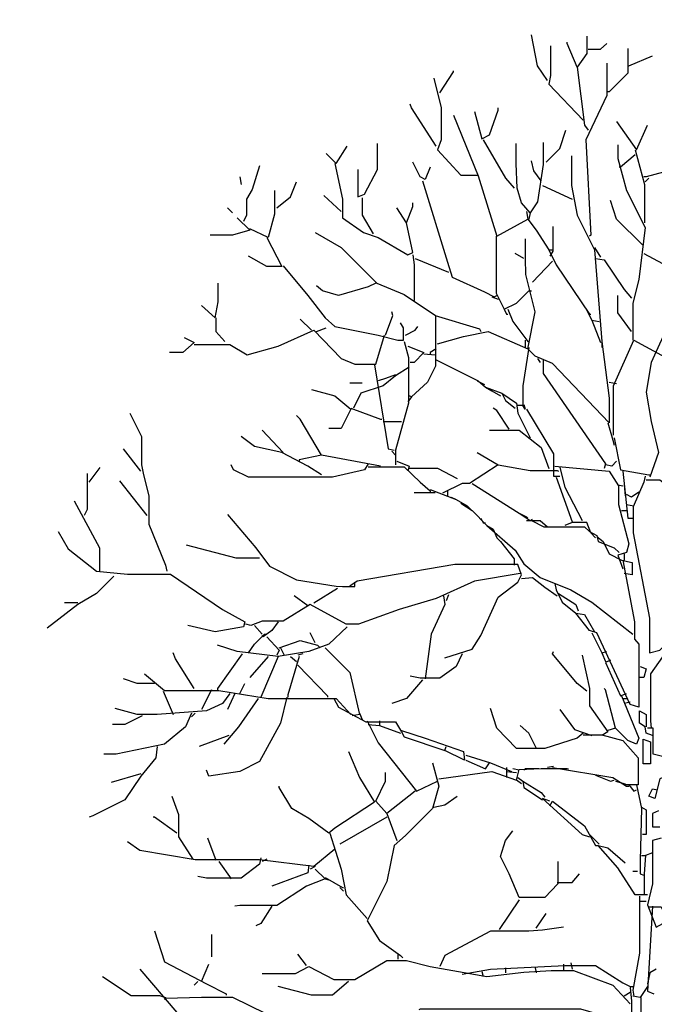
# Model space of a CAD drawing. Header units: metres. Extents: x 184432 to 189351, y 346610 to 348484.
# Tile 58 of 63: x 189171.16 to 189175.48, y 348473.91 to 348480.61. Entities that reach past the tile are written whole.
import ezdxf

# ---------------------------------------------------------------- set-up
doc = ezdxf.new("R2010")
doc.units = ezdxf.units.M
doc.header["$PDMODE"] = 35
doc.header["$PDSIZE"] = 0.075
doc.layers.add('B-ME-GR-BOOM-SD', color=90, linetype='Continuous', lineweight=25)
doc.layers.add('X-XX-AL-DETAIL1-M', color=7, linetype='Continuous', lineweight=18)
doc.styles.add('NLCS-ISO-ANNOTATIEF-T18', font='NLCS-ISO.ttf', dxfattribs={"height": 1.8})
doc.dimstyles.new('NLCS-ANNOTATIEF-T18-PIJL_L2_H0', dxfattribs={"dimtxt": 2.5, "dimasz": 1.8, "dimexe": 2, "dimexo": 2, "dimgap": 0.7, "dimtad": 1, "dimzin": 0, "dimdsep": 46, "dimtxsty": 'NLCS-ISO-ANNOTATIEF-T18', "dimcen": 0, "dimdle": 2, "dimclrd": 256, "dimclre": 256, "dimclrt": 10, "dimaunit": 2, "dimadec": 0, "dimazin": 0, "dimtfac": 1, "dimtdec": 3, "dimtofl": 0, "dimtmove": 0, "dimatfit": 3, "dimfxl": 2, "dimfxlon": 1, "dimtfillclr": 256, "dimtolj": 1, "dimtzin": 0, "dimlwd": -1, "dimlwe": -1, "dimarcsym": 0})

# ---------------------------------------------------------------- blocks, each defined once
blk = doc.blocks.new('*D69')
at = {"layer": 'Defpoints', "color": 0, "transparency": 16777216}
for p in [(189159.3887, 348482.8585), (189159.3887, 348469.173), (189175.5379, 348469.0345)]:
    blk.add_point(p, dxfattribs=at)
at = {"layer": 'X-XX-AL-DETAIL1-M', "transparency": 16777216}
for p, q in [((189159.3887, 348481.8585), (189159.3887, 348483.8585)), ((189175.5379, 348481.8585), (189175.5379, 348483.8585)), ((189174.6379, 348482.8585), (189160.2887, 348482.8585))]:
    blk.add_line(p, q, dxfattribs=at)
for points in [[(189160.2887, 348483.0085), (189160.2887, 348482.7085), (189159.3887, 348482.8585)], [(189174.6379, 348483.0085), (189174.6379, 348482.7085), (189175.5379, 348482.8585)]]:
    blk.add_solid(points, dxfattribs=at)
at = {"layer": 'X-XX-AL-DETAIL1-M', "color": 10, "transparency": 16777216, "insert": (189167.4633, 348483.6585), "char_height": 0.9, "attachment_point": 5, "style": 'NLCS-ISO-ANNOTATIEF-T18'}
blk.add_mtext('\\A1;Bos', dxfattribs=at)
blk = doc.blocks.new('SGR-BOOM_S02_D_ZIJ-D')
at = {"flags": 128}
for points in [[(-0.7651, 11.1487), (-0.8324, 11.2495), (-0.8744, 11.4597)], [(-0.4961, 11.4513), (-0.4961, 11.3336), (-0.5633, 11.2411), (-0.6306, 11.4009), (-0.6306, 11.4093)], [(-0.4877, 11.3631), (-0.4036, 11.3631), (-0.3615, 11.4009)], [(-0.7441, 11.3841), (-0.7441, 11.1823), (-0.7567, 11.1234), (-0.5213, 10.8796)], [(-0.2186, 11.3673), (-0.2186, 11.1991), (-0.3447, 11.073), (-0.3531, 11.073)], [(-0.3615, 11.2664), (-0.3615, 11.0478), (-0.5045, 10.7451), (-0.4708, 10.0977), (-0.4792, 10.0893)], [(-0.2102, 11.2495), (-0.0504, 11.3168)], [(-1.4966, 11.0646), (-1.4041, 11.2075), (-1.4041, 11.2159)], [(-0.5633, 11.2411), (-0.5129, 10.846), (-0.4877, 10.8123)], [(-1.5386, 11.1655), (-1.4882, 10.9637), (-1.4882, 10.7451), (-1.5134, 10.6778), (-1.3537, 10.5055), (-1.2359, 10.5055)], [(-1.5218, 10.703), (-1.69, 10.9637), (-1.6984, 10.9889)], [(-1.2612, 10.9385), (-1.2107, 10.7535), (-1.1603, 10.7787), (-1.1014, 10.9469), (-1.1014, 10.9637)], [(-1.4041, 10.9132), (-1.2359, 10.5013), (-1.1098, 10.0893), (-0.8996, 10.207), (-0.8408, 10.1313), (-0.7567, 9.9968), (-0.7315, 9.9968)], [(-0.2943, 10.8712), (-0.1597, 10.6778), (-0.0841, 10.846)], [(-0.7735, 10.5937), (-0.681, 10.6862), (-0.639, 10.8123)], [(-2.0557, 10.5433), (-2.0557, 10.3583), (-2.0095, 10.3751), (-1.9212, 10.5433), (-1.9212, 10.7199)], [(-1.2023, 10.7451), (-1.051, 10.4844), (-0.9921, 10.4172)], [(-0.7945, 10.7283), (-0.7945, 10.5769), (-0.8324, 10.3247), (-0.8828, 10.249), (-0.9417, 10.3163), (-0.9711, 10.4172), (-0.9774, 10.5853), (-0.9774, 10.7199)], [(-2.2701, 10.6526), (-2.2028, 10.5853), (-2.1272, 10.703)], [(-0.2859, 10.7115), (-0.2859, 10.619), (-0.227, 10.4004), (-0.1009, 10.1481), (-0.1429, 9.795), (-0.185, 9.6353), (-0.185, 9.383)], [(-0.1681, 10.6778), (-0.1051, 10.4424), (-0.1051, 10.1818)], [(-2.2112, 10.5853), (-2.1608, 10.3415), (-2.1608, 10.2154), (-2.0179, 10.1145), (-1.917, 10.0809), (-1.7152, 9.9632), (-1.6815, 9.98), (-1.7236, 10.1818), (-1.6815, 10.2911), (-1.6815, 10.3163)], [(-1.5638, 10.5601), (-1.5975, 10.476), (-1.6311, 10.4929), (-1.6815, 10.5937)], [(-0.6011, 10.6358), (-0.6011, 10.434), (-0.5633, 10.2322), (-0.4456, 9.9968), (-0.3952, 9.3746), (-0.3447, 8.9879), (-0.3447, 8.8197), (-0.7315, 9.2233), (-0.8492, 9.2737), (-0.8996, 9.3242), (-0.8492, 9.5764), (-0.9122, 9.8286), (-0.9143, 9.9379), (-0.9143, 10.0725)], [(-0.8071, 10.4676), (-0.8576, 10.5349), (-0.8744, 10.6022)], [(-0.1681, 10.6442), (-0.269, 10.5601), (-0.2774, 10.5601)], [(-2.7241, 10.5685), (-2.7746, 10.4088), (-2.8124, 10.3415), (-2.8124, 10.2322), (-2.8334, 10.1902)], [(0.0252, 10.5265), (-0.0925, 10.4929), (-0.1093, 10.4929)], [(-2.8586, 10.4929), (-2.8502, 10.4424)], [(-2.6064, 10.2827), (-2.5139, 10.3583), (-2.4719, 10.4592)], [(-1.6143, 10.4676), (-1.4461, 9.9127), (-1.4125, 9.8118), (-1.1939, 9.7109), (-1.1266, 9.6773), (-1.1098, 9.6857)], [(-0.0757, 10.4844), (-0.1009, 10.4592)], [(-2.6232, 10.4004), (-2.6232, 10.2406), (-2.6652, 10.0809), (-2.7914, 10.1397)], [(-0.7987, 10.434), (-0.597, 10.3415)], [(-2.1692, 10.2574), (-2.2869, 10.3667)], [(-2.0263, 10.3499), (-2.0263, 10.2322), (-1.9506, 10.1061)], [(-0.1177, 10.0304), (-0.2943, 10.207), (-0.3363, 10.3331)], [(-2.9427, 10.2827), (-2.9091, 10.249)], [(-1.7236, 10.1818), (-1.7908, 10.2827)], [(-0.908, 10.2574), (-0.8996, 10.207)], [(-2.8755, 10.2154), (-2.7914, 10.1313), (-2.9091, 10.0977), (-3.0604, 10.0977)], [(-0.8828, 10.249), (-0.8912, 10.207)], [(-0.7273, 10.1565), (-0.7273, 9.9884), (-0.7483, 9.9548)], [(-2.6737, 10.0809), (-2.5728, 9.8833), (-2.6737, 9.8833), (-2.7998, 9.9548)], [(-2.3458, 10.1145), (-2.1692, 10.0136), (-1.9254, 9.7698), (-1.7404, 9.6941), (-1.526, 9.5512), (-1.526, 9.2065), (-1.5807, 9.0972), (-1.69, 8.9963), (-1.7068, 9.0047)], [(-1.114, 10.0893), (-1.114, 9.7025), (-1.0594, 9.5932), (-0.9753, 9.6353), (-0.8912, 9.7193), (-0.8744, 9.7193)], [(-0.7567, 9.9968), (-0.7062, 9.8959), (-0.4792, 9.5596), (-0.4708, 9.5596)], [(-0.4456, 10.0136), (-0.4036, 9.9463)], [(-1.6815, 9.9632), (-1.6731, 9.8959), (-1.6731, 9.6521)], [(-1.6647, 9.9379), (-1.4377, 9.8455)], [(-0.9248, 9.9379), (-0.9837, 9.9716)], [(-0.7315, 9.9211), (-0.866, 9.7782)], [(-0.4372, 9.9379), (-0.3783, 9.9295), (-0.2438, 9.7277), (-0.1934, 9.6689)], [(-0.1093, 9.9716), (0.0168, 9.9043)], [(-2.5643, 9.8875), (-2.3962, 9.6857), (-2.2785, 9.5344), (-2.2112, 9.4755), (-1.917, 9.4167), (-1.7824, 9.383), (-1.7446, 9.383), (-1.7446, 9.4671), (-1.7656, 9.5007)], [(-3.1193, 9.6184), (-3.0268, 9.5344), (-3.0058, 9.6437), (-3.0058, 9.7698)], [(-1.9338, 9.7698), (-1.9842, 9.7446), (-2.186, 9.6857), (-2.2953, 9.7193), (-2.3373, 9.753)], [(-1.1434, 9.6773), (-1.1014, 9.6605)], [(-0.1934, 9.4419), (-0.2859, 9.568), (-0.2859, 9.6857)], [(-1.0594, 9.5932), (-1.0426, 9.5596), (-1.0341, 9.5596)], [(-1.0341, 9.5932), (-1.0005, 9.5091), (-0.8996, 9.3746), (-0.8912, 9.3746)], [(-0.4961, 9.5848), (-0.4624, 9.5176), (-0.4036, 9.3662)], [(-3.0226, 9.5344), (-3.0226, 9.4419), (-2.9595, 9.3746)], [(-2.371, 9.4503), (-2.4467, 9.526)], [(-1.8665, 9.4167), (-1.8161, 9.5512), (-1.8245, 9.5764)], [(-1.5302, 9.5512), (-1.2275, 9.4587), (-1.2191, 9.4419)], [(-0.4624, 9.5176), (-0.412, 9.5091)], [(-3.1697, 9.3536), (-2.9259, 9.3536), (-2.8082, 9.2821), (-2.598, 9.341), (-2.3542, 9.4503), (-2.1692, 9.2569), (-2.0767, 9.2191), (-1.9338, 9.2191), (-1.8749, 9.4167)], [(-2.3373, 9.4419), (-2.2701, 9.4671)], [(-1.732, 9.4167), (-1.6647, 9.4503), (-1.6479, 9.4755)], [(0.0673, 9.5091), (-0.0589, 9.2317), (-0.0925, 9.0299), (-0.0589, 8.8281), (-0.0084, 8.6179), (-0.0673, 8.4498)], [(-3.237, 9.3998), (-3.1697, 9.3662), (-3.2454, 9.299), (-3.3379, 9.299)], [(-1.5134, 9.3578), (-1.3368, 9.4083), (-1.1687, 9.4419), (-0.8996, 9.3242)], [(-0.9164, 9.383), (-0.9164, 9.3326)], [(-0.3153, 8.7356), (-0.3153, 9.0719), (-0.1766, 9.383), (0.3027, 9.1224), (0.3195, 9.0804)], [(-1.7404, 9.3746), (-1.711, 9.2653), (-1.711, 8.9542), (-1.7992, 8.6347), (-1.7992, 8.5338)], [(-1.7152, 9.341), (-1.6059, 9.299), (-1.6731, 9.2317), (-1.6984, 9.2317)], [(-1.5218, 9.3242), (-1.5638, 9.299), (-1.5638, 9.2905)], [(-0.8912, 9.3326), (-0.9333, 9.0719), (-0.9333, 8.9374), (-0.9753, 8.9374)], [(-0.3952, 9.3746), (-0.3952, 9.3326)], [(-1.6059, 9.2905), (-1.5302, 9.2821)], [(-1.5218, 9.2485), (-1.2359, 9.1056), (-1.1855, 9.0635), (-1.0762, 9.0215), (-1.051, 8.971), (-0.9837, 8.9206)], [(-0.8324, 9.2569), (-0.8156, 9.2317)], [(-0.7945, 9.2485), (-0.7945, 9.156), (-0.3699, 8.5423), (-0.3783, 8.5086)], [(-1.7068, 9.1981), (-1.7992, 9.1392), (-1.8833, 9.0719), (-2.0347, 9.0215), (-2.0851, 8.9206)], [(-1.9422, 9.2149), (-1.8497, 8.6431), (-1.8077, 8.6347)], [(-1.7992, 9.1476), (-1.8665, 9.1224), (-1.917, 9.1056)], [(-2.371, 9.0467), (-2.2112, 9.0047), (-2.1019, 8.9122), (-2.1692, 8.7819), (-2.2533, 8.7819)], [(-2.1103, 9.093), (-2.0263, 9.093)], [(-1.2443, 9.1056), (-1.1939, 9.0804)], [(-1.1855, 9.0635), (-1.1434, 9.0383), (-1.0846, 9.0047)], [(-0.3447, 9.0972), (-0.2943, 9.0888)], [(-1.69, 8.9963), (-1.7152, 8.9626)], [(-1.0762, 9.0215), (-0.9753, 8.9542), (-0.9669, 8.887), (-0.8828, 8.7188)], [(-2.1019, 8.9206), (-1.9001, 8.8449), (-1.8917, 8.8449)], [(-1.0257, 8.7777), (-1.1098, 8.9038), (-1.135, 8.9206)], [(-0.9248, 8.9458), (-0.9164, 8.9122), (-0.9333, 8.9374)], [(-0.908, 8.9122), (-0.7231, 8.6095), (-0.7231, 8.4582), (-0.681, 8.4582)], [(-3.6069, 8.887), (-3.527, 8.7272), (-3.527, 8.5338), (-3.5144, 8.4666), (-3.4766, 8.3237), (-3.4766, 8.1303), (-3.3631, 7.8528), (-3.3547, 7.8108)], [(-2.3037, 8.6011), (-2.4467, 8.8449), (-2.4719, 8.8702)], [(-1.8833, 8.8281), (-1.7572, 8.8281)], [(-0.3531, 8.8197), (-0.3195, 8.702), (-0.3111, 8.6684)], [(-2.3037, 8.4666), (-2.3962, 8.5254), (-2.5728, 8.6179), (-2.7577, 8.66), (-2.8502, 8.7272)], [(-2.5643, 8.6179), (-2.7073, 8.7693)], [(-1.1603, 8.7693), (-0.9585, 8.7693), (-0.8071, 8.6516), (-0.7567, 8.5086)], [(-0.3111, 8.7188), (-0.269, 8.5002), (-0.0757, 8.4666), (-0.0673, 8.4666)], [(-3.5312, 8.4918), (-3.649, 8.6431)], [(-1.9001, 8.5254), (-2.3037, 8.6011), (-2.4551, 8.5675), (-2.4551, 8.5591)], [(-1.8245, 8.6263), (-1.7992, 8.6011)], [(-1.2443, 8.6179), (-1.1014, 8.5338), (-1.2948, 8.4077), (-1.3452, 8.4077), (-1.4798, 8.3405)], [(-3.8844, 8.4161), (-3.8087, 8.517)], [(-1.9842, 8.5423), (-2.0095, 8.5002), (-2.2281, 8.4498), (-2.7998, 8.4498), (-2.9007, 8.5002), (-2.9175, 8.5338)], [(-1.9842, 8.5212), (-1.7404, 8.5212), (-1.6311, 8.4161), (-1.5638, 8.3573), (-1.5638, 8.3405)], [(-1.7908, 8.5591), (-1.7068, 8.5254), (-1.7152, 8.4918)], [(-1.7068, 8.5128), (-1.5134, 8.5128), (-1.3789, 8.4414)], [(-1.1014, 8.5338), (-0.8828, 8.496), (-0.6978, 8.496), (-0.6894, 8.4918)], [(-0.7147, 8.5254), (-0.3447, 8.4918), (-0.2817, 8.3909), (-0.2817, 8.2648), (-0.2102, 7.9958), (-0.227, 7.9369), (-0.2859, 7.9201), (-0.2522, 7.8276)], [(-0.681, 8.517), (-0.6474, 8.3825), (-0.5297, 8.1555)], [(-0.2943, 8.5591), (-0.3279, 8.5254), (-0.3699, 8.5338)], [(-3.897, 8.475), (-3.897, 8.2312), (-3.918, 8.1891)], [(-0.7062, 8.4498), (-0.597, 8.1471)], [(-0.2522, 8.4918), (-0.2186, 8.1723), (-0.185, 8.1723)], [(-0.1009, 8.4582), (-0.1093, 8.4161), (-0.1808, 8.248), (-0.1808, 8.0714), (-0.0715, 7.4913), (-0.0715, 7.2559), (0, 7.2727), (0.1681, 7.445), (0.2606, 7.445), (0.227, 7.1718), (0.0925, 6.8439), (0.0336, 6.9112), (0.0252, 6.9616)], [(-3.4892, 8.1891), (-3.6742, 8.4245)], [(-1.278, 8.4077), (-0.9585, 8.2059), (-0.908, 8.1807), (-0.8996, 8.1723)], [(-0.2859, 8.3993), (-0.2522, 8.3909)], [(-0.2438, 8.3993), (-0.2354, 8.3237)], [(-0.0925, 8.433), (0, 8.433), (0.1934, 8.2816), (0.2606, 8.2648)], [(-1.5302, 8.3447), (-1.6731, 8.3447)], [(-1.5638, 8.3657), (-1.3873, 8.2984), (-1.3116, 8.2564), (-1.2864, 8.2312)], [(-1.4461, 8.3573), (-1.4461, 8.3237)], [(-1.4209, 8.3152), (-1.3873, 8.2984)], [(-0.1429, 8.3489), (-0.1934, 8.3152), (-0.227, 8.3321)], [(-3.9853, 8.29), (-3.8129, 7.9705), (-3.8129, 7.8108)], [(-1.3537, 8.2732), (-1.278, 8.2228), (-1.1771, 8.1219), (-0.9837, 7.9537), (-0.9248, 7.8612), (-0.8156, 7.7687), (-0.6054, 7.6847), (-0.4624, 7.6006), (-0.185, 7.382)], [(-0.227, 8.2648), (-0.1766, 8.2564)], [(-2.9427, 8.1975), (-2.7493, 7.9705), (-2.6568, 7.8444), (-2.4719, 7.7519), (-2.2028, 7.7099), (-2.1608, 7.7057), (-2.0767, 7.7057), (-2.0767, 7.7351)], [(-0.9585, 8.2059), (-0.8828, 8.1555), (-0.866, 8.1639)], [(-0.2606, 8.2228), (-0.227, 8.2228)], [(-1.2191, 8.1723), (-1.2023, 8.1387), (-1.1855, 8.1387)], [(-1.1771, 8.1219), (-1.135, 8.0966), (-1.1098, 8.0378), (-1.0846, 8.0126), (-0.9921, 7.8949), (-0.9921, 7.8528)], [(-0.908, 8.1555), (-0.8156, 8.1555), (-0.7651, 8.1135)], [(-0.8744, 8.1555), (-0.7903, 8.1135), (-0.5129, 8.1135), (-0.4792, 8.0798), (-0.4288, 8.0546), (-0.4204, 8.0126), (-0.3111, 7.9705), (-0.2774, 7.9369)], [(-0.4372, 8.0378), (-0.4708, 8.0714), (-0.4961, 8.1429), (-0.597, 8.1429), (-0.6474, 8.1219)], [(-4.0946, 8.0798), (-4.0273, 7.9621), (-3.8339, 7.8108), (-3.6237, 7.7898), (-3.3295, 7.7898), (-2.9763, 7.5501), (-2.825, 7.4661), (-2.8334, 7.4324), (-3.0268, 7.3988), (-3.2118, 7.4408)], [(-0.4288, 8.0462), (-0.3868, 8.0126), (-0.3447, 7.9285), (-0.2606, 7.8865), (-0.1892, 7.8696), (-0.1892, 7.7856), (-0.2438, 7.794)], [(-2.7241, 7.8991), (-2.8839, 7.8991), (-3.2202, 7.9873)], [(-0.2438, 7.9285), (-0.2438, 7.8865)], [(-1.4629, 7.2222), (-1.278, 7.2811), (-1.2191, 7.3736), (-1.1014, 7.6342), (-0.9669, 7.7351), (-0.9417, 7.7856), (-0.9669, 7.857), (-1.3957, 7.857), (-2.0599, 7.7435), (-2.1103, 7.7099)], [(-0.2522, 7.8865), (-0.1724, 7.4661), (-0.1724, 7.3484), (-0.1429, 7.3147), (-0.1429, 6.8859), (-0.2018, 6.9027), (-0.4288, 7.3904), (-0.4792, 7.4072), (-0.5717, 7.5249)], [(-3.7162, 7.7772), (-3.8339, 7.6594), (-3.96, 7.5838), (-4.1702, 7.424)], [(-0.9501, 7.794), (-1.2612, 7.7435), (-1.5218, 7.6258), (-1.774, 7.5501), (-2.0515, 7.4493), (-2.1356, 7.4493), (-2.3794, 7.5838), (-2.5643, 7.4703), (-2.7073, 7.4703), (-2.783, 7.4408), (-2.8166, 7.4493)], [(-0.9417, 7.7603), (-0.866, 7.7687), (-0.7819, 7.7015), (-0.6978, 7.6426)], [(-0.7147, 7.7267), (-0.7062, 7.6847), (-0.6642, 7.6006), (-0.5717, 7.5249), (-0.5129, 7.5165), (-0.4456, 7.3988)], [(-2.3962, 7.5754), (-2.4887, 7.6426)], [(-2.1944, 7.6931), (-2.3542, 7.5922)], [(-1.4714, 7.6426), (-1.4629, 7.5838), (-1.5554, 7.382), (-1.5975, 7.0793)], [(-1.4377, 7.651), (-1.4545, 7.609)], [(-0.6894, 7.6594), (-0.5717, 7.5838), (-0.5549, 7.5417)], [(-3.96, 7.5964), (-4.0525, 7.5964)], [(-2.7577, 7.4408), (-2.7073, 7.382)], [(-2.598, 7.4661), (-2.64, 7.4072), (-2.6989, 7.3652), (-2.7073, 7.3736)], [(0.1681, 7.4408), (0.1261, 7.382), (-0.0631, 7.1129), (-0.0631, 6.7934), (-0.0589, 6.743)], [(-2.1272, 7.4324), (-2.2533, 7.3147), (-2.3878, 7.2643), (-2.598, 7.2307), (-2.8755, 7.2643), (-3.01, 7.3063)], [(-2.7998, 7.2559), (-2.7577, 7.3147), (-2.6905, 7.382), (-2.6737, 7.382)], [(-2.3458, 7.3231), (-2.3794, 7.3904)], [(-0.4624, 7.3904), (-0.3952, 7.2559), (-0.3615, 7.2643)], [(-2.6737, 7.3652), (-2.5896, 7.2727), (-2.6064, 7.2391)], [(-2.5896, 7.2895), (-2.4467, 7.34), (-2.3289, 7.3063), (-2.3121, 7.2895)], [(-3.1697, 7.012), (-3.2958, 7.2138), (-3.3126, 7.2559)], [(-2.8418, 7.2475), (-3.01, 7.012), (-3.01, 7.0036)], [(-2.5812, 7.2895), (-2.5559, 7.2391)], [(-2.4298, 7.2475), (-2.4635, 7.2391)], [(-2.2785, 7.2895), (-2.1103, 7.1214), (-2.0431, 6.8355), (-2.0935, 6.8271)], [(-1.3452, 7.2475), (-1.3873, 7.1634), (-1.4966, 7.0835), (-1.6311, 7.0835), (-1.6984, 7.0961)], [(-0.4961, 6.9952), (-0.5633, 7.0457), (-0.7315, 7.2475), (-0.7231, 7.2643)], [(-0.5297, 7.2391), (-0.4792, 7.012), (-0.4792, 6.8943), (-0.3531, 6.7178), (-0.3952, 6.6926)], [(-0.3952, 7.2559), (-0.3699, 7.197)], [(-2.6652, 7.2307), (-2.7914, 7.0877)], [(-2.598, 7.2307), (-2.7157, 6.9532)], [(-2.4551, 7.2307), (-2.5307, 6.97), (-2.5307, 6.9532)], [(-2.5139, 7.2307), (-2.4719, 7.197)], [(-2.4635, 7.1718), (-2.2617, 6.9616), (-2.2617, 6.9532)], [(-0.3363, 7.2054), (-0.3699, 7.1886), (-0.269, 6.9616), (-0.227, 6.9784)], [(-3.506, 7.1129), (-3.3715, 6.9994), (-3.0016, 6.9994), (-2.6652, 6.9448), (-2.2028, 6.9448), (-2.1019, 6.8355)], [(-0.1345, 7.1634), (-0.0925, 7.1466), (-0.1093, 7.0877), (-0.1429, 7.0877)], [(-3.4388, 7.0457), (-3.5565, 7.0457), (-3.649, 7.0793)], [(-2.8586, 6.9784), (-2.825, 7.0457)], [(-1.6143, 7.0709), (-1.7236, 6.9448), (-1.8245, 6.9112)], [(-2.9259, 6.9784), (-2.9763, 6.9112), (-3.0856, 6.8607), (-3.4219, 6.8355), (-3.5565, 6.8355), (-3.7078, 6.8775)], [(-3.3799, 6.9952), (-3.3126, 6.8355)], [(-3.052, 7.0036), (-3.1193, 6.8691)], [(-2.8923, 6.9784), (-2.9427, 6.8691)], [(-0.2606, 6.9616), (-0.1429, 6.6757), (-0.1597, 6.6337), (-0.2186, 6.6589), (-0.3027, 6.743), (-0.3699, 7.0036), (-0.3783, 7.012)], [(-2.5391, 6.9532), (-2.5812, 6.7766), (-2.7241, 6.516), (-2.8586, 6.4487), (-3.0688, 6.4151), (-3.0856, 6.4571)], [(-2.7325, 6.9448), (-2.867, 6.7514), (-2.9679, 6.6337)], [(-2.2196, 6.9448), (-2.186, 6.8859), (-2.001, 6.785), (-1.7992, 6.785), (-1.7572, 6.7178), (-1.7404, 6.6841), (-1.4629, 6.5917), (-1.4545, 6.6169)], [(-0.2522, 6.9448), (-0.2186, 6.9448)], [(-0.2018, 6.9196), (-0.2438, 6.9112)], [(-3.1865, 6.8439), (-3.2286, 6.7514), (-3.3715, 6.6337), (-3.6994, 6.5664), (-3.7835, 6.5664)], [(-3.1613, 6.8439), (-3.1865, 6.8187)], [(-2.0431, 6.8439), (-2.0263, 6.8019)], [(-0.5213, 6.7094), (-0.5633, 6.6757), (-0.7819, 6.6043), (-0.9753, 6.6043), (-1.1098, 6.743), (-1.1519, 6.8775)], [(-0.681, 6.8691), (-0.5801, 6.7346), (-0.4624, 6.6926)], [(-0.0504, 6.6926), (-0.0925, 6.7094), (-0.1009, 6.7514), (-0.1387, 6.7766), (-0.1387, 6.8607), (-0.0925, 6.8355), (-0.0925, 6.7514)], [(0.0841, 6.8439), (0.0168, 6.5496), (-0.0462, 6.5664), (-0.0462, 6.743), (-0.0841, 6.743)], [(-3.5228, 6.8271), (-3.6406, 6.7682), (-3.7246, 6.7682)], [(-1.9926, 6.7934), (-1.917, 6.6421), (-1.6563, 6.3142), (-1.5134, 6.3815)], [(-1.9842, 6.7682), (-1.9086, 6.7598), (-1.7656, 6.7094)], [(-1.9086, 6.7934), (-1.9086, 6.7598)], [(-1.7572, 6.7262), (-1.5975, 6.6757), (-1.3368, 6.5833), (-1.3284, 6.5244), (-1.4629, 6.5917)], [(-0.8408, 6.6085), (-0.8912, 6.7094), (-0.9501, 6.7598)], [(-0.3027, 6.743), (-0.3531, 6.7262)], [(-2.9343, 6.6926), (-3.1361, 6.6169)], [(-0.5213, 6.6968), (-0.3952, 6.6968), (-0.2522, 6.6589), (-0.1471, 6.5412), (-0.1471, 6.3562), (-0.2438, 6.3562)], [(-0.1135, 6.6673), (-0.0631, 6.6505), (-0.0631, 6.4992), (-0.1135, 6.4992), (-0.1135, 6.6673)], [(-3.4219, 6.6169), (-3.4303, 6.5412), (-3.5312, 6.4151), (-3.6406, 6.2554), (-3.8591, 6.1461), (-3.8844, 6.1376)], [(-2.1188, 6.5833), (-2.0431, 6.4067), (-1.9422, 6.2385), (-2.2112, 6.062), (-2.2533, 6.0283), (-2.3878, 6.1292), (-2.5055, 6.1965), (-2.5896, 6.3394), (-2.5896, 6.3478)], [(-1.547, 6.5076), (-1.505, 6.3478), (-1.547, 6.1965), (-1.732, 6.0115), (-1.8077, 5.9443), (-1.8581, 5.7004), (-1.9926, 5.4314), (-1.9086, 5.2969), (-1.7656, 5.196), (-1.7488, 5.1792)], [(-1.32, 6.558), (-1.1519, 6.5076), (-1.0089, 6.4487)], [(-1.32, 6.5244), (-1.1855, 6.4655), (-1.1603, 6.5076)], [(-3.5312, 6.4319), (-3.733, 6.3731)], [(-1.6647, 6.3142), (-1.8581, 6.1629), (-1.9338, 6.2469), (-1.8665, 6.3815), (-1.8665, 6.4403)], [(-1.505, 6.3983), (-1.1434, 6.4487), (-0.9753, 6.3899)], [(-1.0426, 6.474), (-1.0426, 6.4067)], [(-1.0426, 6.4487), (-0.9753, 6.4403)], [(-0.9585, 6.4571), (-1.0005, 6.4655)], [(-0.9417, 6.3647), (-0.9753, 6.3899), (-0.9585, 6.4613), (-0.8071, 6.4676), (-0.6306, 6.4676), (-0.6222, 6.4655)], [(-0.824, 6.4655), (-0.9164, 6.4655), (-0.9248, 6.4571)], [(-0.7231, 6.4824), (-0.7651, 6.474)], [(-0.7315, 6.474), (-0.3195, 6.4067), (-0.227, 6.3478), (-0.2102, 6.3478)], [(-0.9669, 6.4067), (-0.9333, 6.3815), (-0.9248, 6.3394), (-0.7987, 6.2554)], [(-0.9333, 6.3815), (-0.8071, 6.3058), (-0.7819, 6.2722)], [(-0.4372, 6.4235), (-0.3363, 6.3815), (-0.3111, 6.3899)], [(-0.3027, 6.3815), (-0.2354, 6.3647)], [(0.042, 6.4151), (0, 6.3983), (-0.0336, 6.2638), (-0.0757, 6.2806), (-0.0504, 6.331), (-0.0168, 6.3226)], [(-0.2102, 6.3562), (-0.1766, 6.3142), (-0.1597, 6.3226)], [(-0.1597, 6.3562), (-0.1261, 6.1965), (-0.1345, 5.8434), (-0.1345, 5.7509), (-0.1093, 5.7425)], [(-3.321, 6.2806), (-3.2748, 6.1545), (-3.2748, 6.0031), (-3.1781, 5.8518)], [(-1.5386, 6.2049), (-1.4629, 6.2217), (-1.3789, 6.2806)], [(-0.7483, 6.2469), (-0.7987, 6.2638), (-0.5297, 6.0199), (-0.4792, 6.0031)], [(-0.7483, 6.2133), (-0.7315, 6.2469), (-0.5129, 6.0788), (-0.4372, 5.9443), (-0.4204, 5.9443)], [(-0.1261, 6.2049), (-0.0925, 6.1881), (-0.0925, 6.0199), (-0.1177, 6.0199)], [(-0.0084, 6.1797), (-0.0504, 6.1629), (-0.0504, 6.0704), (0, 6.0704)], [(-3.2874, 6.0283), (-3.4388, 6.1376), (-3.4472, 6.1376)], [(-1.8581, 6.1376), (-2.1776, 5.9527)], [(-1.8581, 6.1629), (-1.7908, 5.9779)], [(-0.6936, 5.835), (-0.6936, 5.6836), (-0.7819, 5.5911), (-0.9585, 5.5911), (-1.0257, 5.7509), (-1.0846, 5.8686), (-1.051, 5.9779), (-1.0005, 6.0452)], [(-2.2112, 5.919), (-2.3542, 5.8013), (-2.7241, 5.8476), (-3.1613, 5.8476), (-3.5397, 5.9106), (-3.6237, 5.9695)], [(-3.0184, 5.8434), (-3.0772, 5.9947)], [(-2.2449, 6.0283), (-2.1692, 5.7845), (-2.1356, 5.608), (-1.9926, 5.4482)], [(-0.4792, 6.0199), (-0.412, 5.9527)], [(0.0084, 5.9947), (-0.0504, 5.9779), (-0.0504, 5.6836), (-0.0841, 5.5407), (-0.0252, 5.3894), (0.021, 5.4146), (0.021, 5.5407), (0.0673, 5.5743)], [(-0.0841, 5.608), (-0.1681, 5.608), (-0.2859, 5.7929), (-0.4204, 5.9443), (-0.3531, 5.9275), (-0.2354, 5.8266)], [(-2.7157, 5.8602), (-2.7241, 5.8182), (-2.8502, 5.7215), (-3.0856, 5.7215), (-3.1445, 5.7341)], [(-3.0016, 5.835), (-2.9175, 5.7173)], [(-2.6737, 5.8518), (-2.7073, 5.835)], [(-0.1261, 5.877), (-0.0925, 5.877)], [(-0.0504, 5.8938), (-0.0967, 5.877), (-0.1072, 5.7509), (-0.1072, 5.608)], [(-2.3458, 5.7845), (-2.2785, 5.7173), (-2.4046, 5.6668), (-2.6064, 5.5365), (-2.8586, 5.5365), (-2.8923, 5.5323)], [(-2.3878, 5.8097), (-2.3962, 5.7593), (-2.64, 5.6668)], [(-2.3458, 5.8013), (-2.3794, 5.7845)], [(-0.1513, 5.7677), (-0.185, 5.7677)], [(-2.2785, 5.7257), (-2.1608, 5.6584), (-2.1524, 5.6584)], [(-2.2785, 5.7173), (-2.2449, 5.7088)], [(-0.6978, 5.692), (-0.597, 5.692), (-0.5465, 5.7509)], [(-2.1776, 5.6584), (-2.1524, 5.6332)], [(-0.9585, 5.5743), (-1.093, 5.3725)], [(-0.1387, 5.5995), (-0.1387, 5.2128), (-0.185, 4.9606), (-0.1766, 4.9185)], [(-0.1345, 5.5659), (-0.0925, 5.5659)], [(-2.64, 5.5323), (-2.7157, 5.4146), (-2.7493, 5.3978)], [(-0.0504, 5.5323), (-0.0841, 4.9522), (-0.042, 4.9353)], [(-0.0757, 5.5281), (0.0084, 5.5281), (0.0168, 5.5071)], [(-0.8408, 5.3809), (-0.7735, 5.4818)], [(-3.4388, 5.3641), (-3.3715, 5.1539), (-3.0856, 5.0026), (-2.9511, 4.9353), (-2.9511, 4.9269)], [(-0.6558, 5.3894), (-0.7987, 5.3683), (-0.8912, 5.362), (-1.1519, 5.362), (-1.4629, 5.196), (-1.4966, 5.1203)], [(-3.052, 5.3389), (-3.052, 5.1876)], [(-2.7073, 5.0741), (-2.4803, 5.0741), (-2.3878, 5.1203), (-2.2196, 5.032), (-2.0767, 5.032), (-1.8581, 5.1623), (-1.7236, 5.1623), (-1.5638, 5.1203), (-1.1771, 5.053), (-0.9248, 5.0825), (-0.7399, 5.093), (-0.5886, 5.093), (-0.3195, 4.9942), (-0.2018, 4.8681)], [(-2.4046, 5.1287), (-2.4635, 5.2044)], [(-1.7824, 5.2044), (-1.7824, 5.1708)], [(-3.5397, 5.1035), (-3.2874, 4.8092), (-3.2202, 4.7083), (-3.2202, 4.6915)], [(-3.1193, 5.0194), (-3.0688, 5.1371)], [(-1.3452, 5.0699), (-1.1519, 5.1035), (-0.6474, 5.1287), (-0.4372, 5.1287), (-0.2522, 5.011), (-0.2018, 4.9858), (-0.185, 4.9858)], [(-1.051, 5.1119), (-1.051, 5.0783)], [(-0.8492, 5.1119), (-0.8408, 5.0783)], [(-0.6558, 5.1371), (-0.6558, 5.0951)], [(-0.6054, 5.1455), (-0.597, 5.1035)], [(-0.0252, 5.1035), (-0.0673, 5.0783), (-0.0841, 5.0026)], [(-3.7919, 5.053), (-3.5985, 4.9227), (-3.4051, 4.9227), (-3.3631, 4.9101), (-3.3715, 4.8933)], [(-1.2107, 5.0867), (-1.2023, 5.053)], [(-3.1445, 5.0194), (-3.1697, 4.9942)], [(-2.1188, 5.0194), (-2.2281, 4.9269), (-2.371, 4.9269), (-2.598, 4.9858)], [(-0.2018, 4.9774), (-0.1934, 4.8849), (-0.1934, 4.6999), (-0.2438, 4.7083), (-0.3195, 4.7672), (-0.5381, 4.8302), (-1.6311, 4.8302), (-1.6395, 4.826)], [(-0.0841, 4.9858), (-0.1345, 4.9101), (-0.185, 4.9185)], [(-3.3631, 4.9059), (-3.1193, 4.9122), (-2.9091, 4.9122), (-2.6821, 4.8008), (-2.5139, 4.6747)], [(-0.2018, 4.9437), (-0.2438, 4.9185)], [(-0.1303, 4.9101), (-0.1303, 4.742), (-0.1766, 4.7251)]]:
    blk.add_lwpolyline(points, dxfattribs=at)

msp = doc.modelspace()

# ---------------------------------------------------------------- block references
at = {"layer": 'B-ME-GR-BOOM-SD'}
msp.add_blockref('SGR-BOOM_S02_D_ZIJ-D', (189175.5211, 348469.0429), dxfattribs=at)

# ---------------------------------------------------------------- dimensions: what is measured, and where the dimension line sits
at = {"layer": 'X-XX-AL-DETAIL1-M'}
dim = msp.add_linear_dim(base=(189159.3887, 348482.8585), p1=(189175.5379, 348469.0345), p2=(189159.3887, 348469.173), text='Bos', dimstyle='NLCS-ANNOTATIEF-T18-PIJL_L2_H0', dxfattribs=at)
dim.commit()
dim.dimension.update_dxf_attribs({"geometry": '*D69', "text_midpoint": (189167.4633, 348482.8585), "dimtype": 160})

doc.saveas('drawing.dxf')
